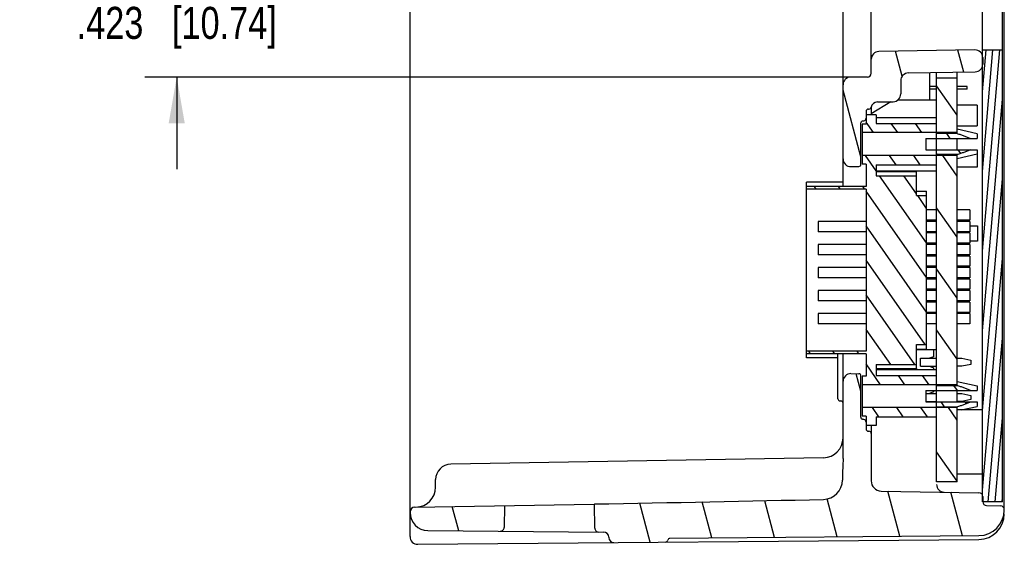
# Model space of a CAD drawing. Header units: inches. Extents: x 0 to 34, y 0 to 22.
# Tile 65 of 68: x 27.3 to 31.2, y 14.1 to 16.2. Entities that reach past the tile are written whole.
import ezdxf

# ---------------------------------------------------------------- set-up
doc = ezdxf.new("R2010")
doc.units = ezdxf.units.IN
doc.header["$LTSCALE"] = 1.87
doc.header["$MEASUREMENT"] = 0
doc.layers.get('0').update_dxf_attribs({"linetype": 'CONTINUOUS'})
for name, color, linetype in [('02___PRT_ALL_AXES', 7, 'CONTINUOUS'), ('03___PRT_ALL_CURVES', 7, 'CONTINUOUS'), ('DIMENSIONS', 7, 'CONTINUOUS')]:
    doc.layers.add(name, color=color, linetype=linetype)
doc.styles.get("Standard").update_dxf_attribs({"font": 'txt', "width": 0.8})
doc.dimstyles.new('DIMSTYLE_1', dxfattribs={"dimtxt": 0.125, "dimasz": 0.18, "dimexe": 0.18, "dimexo": 0.0625, "dimgap": 0.09, "dimtad": 0, "dimtih": 1, "dimtoh": 1, "dimzin": 4, "dimdsep": 46, "dimtxsty": 'STANDARD', "dimblk": '_FILLED', "dimblk1": '_FILLED', "dimblk2": '_FILLED', "dimcen": 0.09, "dimadec": 0, "dimazin": 0, "dimtp": 0.01, "dimtm": 0.01, "dimtfac": 1, "dimtofl": 0, "dimtmove": 0, "dimatfit": 3, "dimldrblk": '_FILLED', "dimfxl": 1, "dimtolj": 1, "dimtzin": 4, "dimarcsym": 0})

# ---------------------------------------------------------------- blocks, each defined once
blk = doc.blocks.new('_FILLED')
at = {"color": 0, "linetype": 'BYBLOCK'}
blk.add_solid([(0, 0), (-1, 0.174), (-1, -0.174)], dxfattribs=at)
blk = doc.blocks.new('*D2')
at = {"layer": 'DIMENSIONS', "color": 2, "linetype": 'CONTINUOUS'}
for p, q in [((27.9283, 16.3582), (27.9283, 16.7182)), ((30.5597, 16.3582), (27.8033, 16.3582)), ((30.5597, 15.9352), (27.8033, 15.9352)), ((27.9283, 15.9352), (27.9283, 15.5752))]:
    blk.add_line(p, q, dxfattribs=at)
at = {"layer": 'DIMENSIONS', "color": 2, "linetype": 'CONTINUOUS', "xscale": 0.18, "yscale": 0.18, "zscale": 0.18}
for p, rotation in [((27.9283, 16.3582), 270), ((27.9283, 15.9352), 90)]:
    blk.add_blockref('_FILLED', p, dxfattribs=dict(at, rotation=rotation))
at = {"layer": 'DIMENSIONS', "color": 2, "linetype": 'CONTINUOUS', "insert": (27.9283, 16.2092), "char_height": 0.125, "width": 1.225, "attachment_point": 2, "line_spacing_factor": 0.9}
blk.add_mtext('.423{\\Ftxt.shx;\\W1.000000;\\H0.125000; }[10.74]', dxfattribs=at)

msp = doc.modelspace()

# ---------------------------------------------------------------- hatches: boundary and pattern name
at = {"linetype": 'CONTINUOUS'}
h = msp.add_hatch(dxfattribs=at)
h.set_pattern_fill('default__4', color=2, scale=0.236606, angle=285, style=0, pattern_type=0)
h.set_pattern_definition([(285, (0, 0), (0.228544, 0.0612382), [])])
edge = h.paths.add_edge_path()
edge.add_line((31.1562, 17.446), (31.1562, 17.4449))
edge.add_spline(control_points=[(31.1562, 17.4449), (31.1562, 17.4362), (31.1501, 17.4301), (31.1414, 17.4299)], knot_values=[0, 0, 0, 0, 1, 1, 1, 1], weights=[1, 0.808834, 0.808834, 1], degree=3, periodic=0)
edge.add_line((31.0869, 17.429), (31.1414, 17.4299))
edge.add_spline(control_points=[(31.0869, 17.429), (31.0782, 17.4288), (31.0722, 17.4226), (31.0722, 17.414)], knot_values=[0, 0, 0, 0, 1, 1, 1, 1], weights=[1, 0.808834, 0.808834, 1], degree=3, periodic=0)
edge.add_line((31.0722, 17.414), (31.0722, 17.3934))
edge.add_spline(control_points=[(31.0574, 17.3784), (31.0661, 17.3786), (31.0722, 17.3848), (31.0722, 17.3934)], knot_values=[0, 0, 0, 0, 1, 1, 1, 1], weights=[1, 0.808834, 0.808834, 1], degree=3, periodic=0)
edge.add_line((30.6759, 17.3718), (31.0574, 17.3784))
edge.add_spline(control_points=[(30.6372, 17.3324), (30.6372, 17.3552), (30.6531, 17.3714), (30.6759, 17.3718)], knot_values=[0, 0, 0, 0, 1, 1, 1, 1], weights=[1, 0.808834, 0.808834, 1], degree=3, periodic=0)
edge.add_line((30.6372, 17.3324), (30.6372, 16.4803))
edge.add_spline(control_points=[(30.6372, 16.4803), (30.6372, 16.4659), (30.6473, 16.4556), (30.6617, 16.4553)], knot_values=[0, 0, 0, 0, 1, 1, 1, 1], weights=[1, 0.808834, 0.808834, 1], degree=3, periodic=0)
edge.add_line((30.6617, 16.4553), (30.7227, 16.4543))
edge.add_spline(control_points=[(30.7522, 16.4243), (30.7522, 16.4416), (30.74, 16.454), (30.7227, 16.4543)], knot_values=[0, 0, 0, 0, 1, 1, 1, 1], weights=[1, 0.808834, 0.808834, 1], degree=3, periodic=0)
edge.add_line((30.7522, 16.4243), (30.7522, 16.3722))
edge.add_spline(control_points=[(30.7816, 16.3422), (30.7643, 16.3425), (30.7522, 16.3549), (30.7522, 16.3722)], knot_values=[0, 0, 0, 0, 1, 1, 1, 1], weights=[1, 0.808834, 0.808834, 1], degree=3, periodic=0)
edge.add_line((30.7816, 16.3422), (31.0427, 16.3377))
edge.add_spline(control_points=[(31.0427, 16.3377), (31.06, 16.3374), (31.0722, 16.325), (31.0722, 16.3077)], knot_values=[0, 0, 0, 0, 1, 1, 1, 1], weights=[1, 0.808834, 0.808834, 1], degree=3, periodic=0)
edge.add_line((31.0722, 16.3077), (31.0722, 16.2822))
edge.add_spline(control_points=[(31.0416, 16.2522), (31.0595, 16.2519), (31.0722, 16.2644), (31.0722, 16.2822)], knot_values=[0, 0, 0, 0, 1, 1, 1, 1], weights=[1, 0.800606, 0.800606, 1], degree=3, periodic=0)
edge.add_line((31.0416, 16.2522), (30.6666, 16.2587))
edge.add_spline(control_points=[(30.6372, 16.2887), (30.6372, 16.2714), (30.6493, 16.259), (30.6666, 16.2587)], knot_values=[0, 0, 0, 0, 1, 1, 1, 1], weights=[1, 0.808834, 0.808834, 1], degree=3, periodic=0)
edge.add_line((30.6372, 16.2887), (30.6372, 16.3432))
edge.add_spline(control_points=[(30.6222, 16.3582), (30.631, 16.3582), (30.6372, 16.3519), (30.6372, 16.3432)], knot_values=[0, 0, 0, 0, 1, 1, 1, 1], weights=[1, 0.804738, 0.804738, 1], degree=3, periodic=0)
edge.add_line((30.6222, 16.3582), (30.5572, 16.3582))
edge.add_spline(control_points=[(30.5272, 16.3882), (30.5272, 16.3706), (30.5396, 16.3582), (30.5572, 16.3582)], knot_values=[0, 0, 0, 0, 1, 1, 1, 1], weights=[1, 0.804738, 0.804738, 1], degree=3, periodic=0)
edge.add_line((30.5272, 16.3882), (30.5272, 17.329))
edge.add_spline(control_points=[(30.5272, 17.329), (30.5272, 17.3741), (30.4956, 17.4062), (30.4505, 17.407)], knot_values=[0, 0, 0, 0, 1, 1, 1, 1], weights=[1, 0.808834, 0.808834, 1], degree=3, periodic=0)
edge.add_line((30.4505, 17.407), (29.5573, 17.4226))
edge.add_line((29.5573, 17.4226), (29.559, 17.5171))
edge.add_spline(control_points=[(29.574, 17.5318), (29.5724, 17.5318), (29.5694, 17.5313), (29.5651, 17.5291), (29.5618, 17.5259), (29.5596, 17.5216), (29.559, 17.5187), (29.559, 17.5171)], knot_values=[0, 0, 0, 0, 0.2, 0.4, 0.6, 0.8, 1, 1, 1, 1], degree=3, periodic=0)
edge.add_line((29.5937, 17.532), (29.574, 17.5318))
edge.add_spline(control_points=[(29.6135, 17.5516), (29.6133, 17.5402), (29.6052, 17.5321), (29.5937, 17.532)], knot_values=[0, 0, 0, 0, 1, 1, 1, 1], weights=[1, 0.810868, 0.810868, 1], degree=3, periodic=0)
edge.add_line((29.6135, 17.5516), (29.6135, 17.5536))
edge.add_spline(control_points=[(29.6135, 17.5536), (29.6137, 17.5652), (29.6221, 17.5733), (29.6337, 17.5732)], knot_values=[0, 0, 0, 0, 1, 1, 1, 1], weights=[1, 0.80679, 0.80679, 1], degree=3, periodic=0)
edge.add_line((29.8336, 17.5715), (29.6337, 17.5732))
edge.add_spline(control_points=[(29.8433, 17.5636), (29.8431, 17.5648), (29.8422, 17.5668), (29.84, 17.5694), (29.837, 17.5711), (29.8348, 17.5715), (29.8336, 17.5715)], knot_values=[0, 0, 0, 0, 0.25, 0.5, 0.75, 1, 1, 1, 1], degree=3, periodic=0)
edge.add_spline(control_points=[(29.8521, 17.5565), (29.851, 17.5566), (29.8491, 17.5569), (29.8464, 17.5584), (29.8443, 17.5607), (29.8436, 17.5626), (29.8433, 17.5636)], knot_values=[0, 0, 0, 0, 0.25, 0.5, 0.75, 1, 1, 1, 1], degree=3, periodic=0)
edge.add_line((29.8521, 17.5565), (31.057, 17.546))
edge.add_spline(control_points=[(31.1562, 17.446), (31.1562, 17.5042), (31.1152, 17.5455), (31.057, 17.546)], knot_values=[0, 0, 0, 0, 1, 1, 1, 1], weights=[1, 0.80679, 0.80679, 1], degree=3, periodic=0)
edge = h.paths.add_edge_path()
edge.add_line((31.1562, 14.2464), (31.1562, 14.2453))
edge.add_spline(control_points=[(31.1562, 14.2453), (31.1562, 14.1871), (31.1152, 14.1458), (31.057, 14.1453)], knot_values=[0, 0, 0, 0, 1, 1, 1, 1], weights=[1, 0.80679, 0.80679, 1], degree=3, periodic=0)
edge.add_line((29.8521, 14.1348), (31.057, 14.1453))
edge.add_spline(control_points=[(29.8433, 14.1277), (29.8436, 14.1287), (29.8443, 14.1306), (29.8464, 14.1329), (29.8491, 14.1344), (29.851, 14.1348), (29.8521, 14.1348)], knot_values=[0, 0, 0, 0, 0.25, 0.5, 0.75, 1, 1, 1, 1], degree=3, periodic=0)
edge.add_spline(control_points=[(29.8336, 14.1198), (29.8348, 14.1199), (29.837, 14.1203), (29.84, 14.1219), (29.8422, 14.1245), (29.8431, 14.1266), (29.8433, 14.1277)], knot_values=[0, 0, 0, 0, 0.25, 0.5, 0.75, 1, 1, 1, 1], degree=3, periodic=0)
edge.add_line((29.8336, 14.1198), (29.6337, 14.1181))
edge.add_spline(control_points=[(29.6135, 14.1378), (29.6137, 14.1261), (29.6221, 14.118), (29.6337, 14.1181)], knot_values=[0, 0, 0, 0, 1, 1, 1, 1], weights=[1, 0.80679, 0.80679, 1], degree=3, periodic=0)
edge.add_line((29.6135, 14.1397), (29.6135, 14.1378))
edge.add_spline(control_points=[(29.6135, 14.1397), (29.6133, 14.1512), (29.6052, 14.1592), (29.5937, 14.1593)], knot_values=[0, 0, 0, 0, 1, 1, 1, 1], weights=[1, 0.810868, 0.810868, 1], degree=3, periodic=0)
edge.add_line((29.5937, 14.1593), (29.574, 14.1595))
edge.add_spline(control_points=[(29.559, 14.1742), (29.559, 14.1727), (29.5596, 14.1697), (29.5618, 14.1655), (29.5651, 14.1622), (29.5694, 14.16), (29.5724, 14.1595), (29.574, 14.1595)], knot_values=[0, 0, 0, 0, 0.2, 0.4, 0.6, 0.8, 1, 1, 1, 1], degree=3, periodic=0)
edge.add_line((29.559, 14.1742), (29.5573, 14.2688))
edge.add_spline(control_points=[(29.5573, 14.2688), (29.6586, 14.2706), (29.8598, 14.2744), (30.1583, 14.2804), (30.3538, 14.2846), (30.4508, 14.2867)], knot_values=[0, 0, 0, 0, 0.333333, 0.666667, 1, 1, 1, 1], degree=3, periodic=0)
edge.add_spline(control_points=[(30.5248, 14.3623), (30.5248, 14.3188), (30.4943, 14.2876), (30.4508, 14.2867)], knot_values=[0, 0, 0, 0, 1, 1, 1, 1], weights=[1, 0.809864, 0.809864, 1], degree=3, periodic=0)
edge.add_line((30.5248, 14.3713), (30.5248, 14.3623))
edge.add_spline(control_points=[(30.5272, 14.4461), (30.5272, 14.4401), (30.5268, 14.4279), (30.5259, 14.409), (30.525, 14.3898), (30.5248, 14.3775), (30.5248, 14.3713)], knot_values=[0, 0, 0, 0, 0.25, 0.5, 0.75, 1, 1, 1, 1], degree=3, periodic=0)
edge.add_line((30.5272, 14.4461), (30.5272, 14.7476))
edge.add_spline(control_points=[(30.5272, 14.7476), (30.5272, 14.7655), (30.5399, 14.7779), (30.5577, 14.7776)], knot_values=[0, 0, 0, 0, 1, 1, 1, 1], weights=[1, 0.800606, 0.800606, 1], degree=3, periodic=0)
edge.add_line((30.5577, 14.7776), (30.5883, 14.7771))
edge.add_spline(control_points=[(30.5972, 14.7681), (30.5972, 14.7733), (30.5935, 14.777), (30.5883, 14.7771)], knot_values=[0, 0, 0, 0, 1, 1, 1, 1], weights=[1, 0.808834, 0.808834, 1], degree=3, periodic=0)
edge.add_line((30.5972, 14.6085), (30.5972, 14.7681))
edge.add_spline(control_points=[(30.606, 14.5986), (30.6049, 14.5986), (30.6027, 14.5991), (30.5997, 14.6012), (30.5977, 14.6046), (30.5972, 14.6071), (30.5972, 14.6085)], knot_values=[0, 0, 0, 0, 0.25, 0.5, 0.75, 1, 1, 1, 1], degree=3, periodic=0)
edge.add_line((30.6083, 14.5986), (30.606, 14.5986))
edge.add_spline(control_points=[(30.6172, 14.5888), (30.6172, 14.5902), (30.6167, 14.5927), (30.6146, 14.5959), (30.6117, 14.598), (30.6095, 14.5985), (30.6083, 14.5986)], knot_values=[0, 0, 0, 0, 0.25, 0.5, 0.75, 1, 1, 1, 1], degree=3, periodic=0)
edge.add_line((30.6172, 14.5888), (30.6172, 14.5619))
edge.add_spline(control_points=[(30.6172, 14.5619), (30.6172, 14.5567), (30.6208, 14.5529), (30.626, 14.5529)], knot_values=[0, 0, 0, 0, 1, 1, 1, 1], weights=[1, 0.808834, 0.808834, 1], degree=3, periodic=0)
edge.add_line((30.626, 14.5529), (30.6283, 14.5528))
edge.add_spline(control_points=[(30.6372, 14.5438), (30.6372, 14.549), (30.6335, 14.5527), (30.6283, 14.5528)], knot_values=[0, 0, 0, 0, 1, 1, 1, 1], weights=[1, 0.808834, 0.808834, 1], degree=3, periodic=0)
edge.add_line((30.6372, 14.5438), (30.6372, 14.3589))
edge.add_spline(control_points=[(30.6372, 14.3589), (30.6372, 14.3362), (30.6531, 14.3199), (30.6759, 14.3195)], knot_values=[0, 0, 0, 0, 1, 1, 1, 1], weights=[1, 0.808834, 0.808834, 1], degree=3, periodic=0)
edge.add_line((30.6759, 14.3195), (31.0574, 14.3129))
edge.add_spline(control_points=[(31.0574, 14.3129), (31.0661, 14.3127), (31.0722, 14.3066), (31.0722, 14.2979)], knot_values=[0, 0, 0, 0, 1, 1, 1, 1], weights=[1, 0.808834, 0.808834, 1], degree=3, periodic=0)
edge.add_line((31.0722, 14.2979), (31.0722, 14.2774))
edge.add_spline(control_points=[(31.0869, 14.2624), (31.0782, 14.2625), (31.0722, 14.2687), (31.0722, 14.2774)], knot_values=[0, 0, 0, 0, 1, 1, 1, 1], weights=[1, 0.808834, 0.808834, 1], degree=3, periodic=0)
edge.add_line((31.0869, 14.2624), (31.1414, 14.2614))
edge.add_spline(control_points=[(31.1562, 14.2464), (31.1562, 14.2551), (31.1501, 14.2613), (31.1414, 14.2614)], knot_values=[0, 0, 0, 0, 1, 1, 1, 1], weights=[1, 0.808834, 0.808834, 1], degree=3, periodic=0)
edge = h.paths.add_edge_path()
edge.add_line((30.5272, 15.6157), (30.5272, 15.9052))
edge.add_spline(control_points=[(30.5272, 15.9052), (30.5272, 15.9227), (30.5396, 15.9352), (30.5572, 15.9352)], knot_values=[0, 0, 0, 0, 1, 1, 1, 1], weights=[1, 0.804738, 0.804738, 1], degree=3, periodic=0)
edge.add_line((30.6222, 15.9352), (30.5572, 15.9352))
edge.add_spline(control_points=[(30.6222, 15.9352), (30.631, 15.9352), (30.6372, 15.9414), (30.6372, 15.9502)], knot_values=[0, 0, 0, 0, 1, 1, 1, 1], weights=[1, 0.804738, 0.804738, 1], degree=3, periodic=0)
edge.add_line((30.6372, 15.9502), (30.6372, 16.0046))
edge.add_spline(control_points=[(30.6372, 16.0046), (30.6372, 16.0219), (30.6493, 16.0343), (30.6666, 16.0346)], knot_values=[0, 0, 0, 0, 1, 1, 1, 1], weights=[1, 0.808834, 0.808834, 1], degree=3, periodic=0)
edge.add_line((31.0416, 16.0411), (30.6666, 16.0346))
edge.add_spline(control_points=[(31.0416, 16.0411), (31.0595, 16.0414), (31.0722, 16.029), (31.0722, 16.0111)], knot_values=[0, 0, 0, 0, 1, 1, 1, 1], weights=[1, 0.800606, 0.800606, 1], degree=3, periodic=0)
edge.add_line((31.0722, 16.0111), (31.0722, 15.9856))
edge.add_spline(control_points=[(31.0427, 15.9556), (31.06, 15.9559), (31.0722, 15.9683), (31.0722, 15.9856)], knot_values=[0, 0, 0, 0, 1, 1, 1, 1], weights=[1, 0.808834, 0.808834, 1], degree=3, periodic=0)
edge.add_line((30.7816, 15.9511), (31.0427, 15.9556))
edge.add_spline(control_points=[(30.7816, 15.9511), (30.7643, 15.9508), (30.7522, 15.9384), (30.7522, 15.9211)], knot_values=[0, 0, 0, 0, 1, 1, 1, 1], weights=[1, 0.808834, 0.808834, 1], degree=3, periodic=0)
edge.add_line((30.7522, 15.9211), (30.7522, 15.8691))
edge.add_spline(control_points=[(30.7522, 15.8691), (30.7522, 15.8517), (30.74, 15.8394), (30.7227, 15.8391)], knot_values=[0, 0, 0, 0, 1, 1, 1, 1], weights=[1, 0.808834, 0.808834, 1], degree=3, periodic=0)
edge.add_line((30.6611, 15.838), (30.7227, 15.8391))
edge.add_spline(control_points=[(30.637, 15.8178), (30.6394, 15.8299), (30.6488, 15.8378), (30.6611, 15.838)], knot_values=[0, 0, 0, 0, 1, 1, 1, 1], weights=[1, 0.851686, 0.851686, 1], degree=3, periodic=0)
edge.add_spline(control_points=[(30.637, 15.8178), (30.6362, 15.8134), (30.6328, 15.8106), (30.6283, 15.8105)], knot_values=[0, 0, 0, 0, 1, 1, 1, 1], weights=[1, 0.851686, 0.851686, 1], degree=3, periodic=0)
edge.add_line((30.626, 15.8105), (30.6283, 15.8105))
edge.add_spline(control_points=[(30.6172, 15.8015), (30.6172, 15.8067), (30.6208, 15.8104), (30.626, 15.8105)], knot_values=[0, 0, 0, 0, 1, 1, 1, 1], weights=[1, 0.808834, 0.808834, 1], degree=3, periodic=0)
edge.add_line((30.6172, 15.8015), (30.6172, 15.7745))
edge.add_spline(control_points=[(30.6083, 15.7648), (30.6095, 15.7648), (30.6117, 15.7653), (30.6146, 15.7674), (30.6167, 15.7707), (30.6172, 15.7732), (30.6172, 15.7745)], knot_values=[0, 0, 0, 0, 0.25, 0.5, 0.75, 1, 1, 1, 1], degree=3, periodic=0)
edge.add_line((30.606, 15.7647), (30.6083, 15.7648))
edge.add_spline(control_points=[(30.5972, 15.7548), (30.5972, 15.7562), (30.5977, 15.7588), (30.5997, 15.7621), (30.6027, 15.7642), (30.6049, 15.7647), (30.606, 15.7647)], knot_values=[0, 0, 0, 0, 0.25, 0.5, 0.75, 1, 1, 1, 1], degree=3, periodic=0)
edge.add_line((30.5972, 15.5952), (30.5972, 15.7548))
edge.add_spline(control_points=[(30.5972, 15.5952), (30.5972, 15.59), (30.5935, 15.5863), (30.5883, 15.5862)], knot_values=[0, 0, 0, 0, 1, 1, 1, 1], weights=[1, 0.808834, 0.808834, 1], degree=3, periodic=0)
edge.add_line((30.5577, 15.5857), (30.5883, 15.5862))
edge.add_spline(control_points=[(30.5272, 15.6157), (30.5272, 15.5979), (30.5399, 15.5854), (30.5577, 15.5857)], knot_values=[0, 0, 0, 0, 1, 1, 1, 1], weights=[1, 0.800606, 0.800606, 1], degree=3, periodic=0)
edge = h.paths.add_edge_path()
edge.add_line((28.8382, 14.2353), (28.8382, 14.2375))
edge.add_spline(control_points=[(28.8569, 14.2565), (28.8459, 14.2563), (28.8382, 14.2485), (28.8382, 14.2375)], knot_values=[0, 0, 0, 0, 1, 1, 1, 1], weights=[1, 0.808834, 0.808834, 1], degree=3, periodic=0)
edge.add_line((29.2069, 14.2626), (28.8569, 14.2565))
edge.add_line((29.2069, 14.2626), (29.2054, 14.1776))
edge.add_spline(control_points=[(29.1901, 14.1629), (29.1917, 14.1628), (29.1948, 14.1633), (29.1992, 14.1654), (29.2026, 14.1687), (29.2048, 14.173), (29.2054, 14.176), (29.2054, 14.1776)], knot_values=[0, 0, 0, 0, 0.2, 0.4, 0.6, 0.8, 1, 1, 1, 1], degree=3, periodic=0)
edge.add_line((29.1901, 14.1629), (28.9076, 14.1653))
edge.add_spline(control_points=[(28.8382, 14.2353), (28.8382, 14.1946), (28.8668, 14.1657), (28.9076, 14.1653)], knot_values=[0, 0, 0, 0, 1, 1, 1, 1], weights=[1, 0.80679, 0.80679, 1], degree=3, periodic=0)
edge = h.paths.add_edge_path()
edge.add_line((28.8382, 17.4538), (28.8382, 17.456))
edge.add_spline(control_points=[(28.8382, 17.456), (28.8382, 17.4967), (28.8668, 17.5256), (28.9076, 17.526)], knot_values=[0, 0, 0, 0, 1, 1, 1, 1], weights=[1, 0.80679, 0.80679, 1], degree=3, periodic=0)
edge.add_line((29.1901, 17.5285), (28.9076, 17.526))
edge.add_spline(control_points=[(29.2054, 17.5137), (29.2054, 17.5153), (29.2048, 17.5183), (29.2026, 17.5226), (29.1992, 17.5259), (29.1948, 17.528), (29.1917, 17.5285), (29.1901, 17.5285)], knot_values=[0, 0, 0, 0, 0.2, 0.4, 0.6, 0.8, 1, 1, 1, 1], degree=3, periodic=0)
edge.add_line((29.2054, 17.5137), (29.2069, 17.4287))
edge.add_line((29.2069, 17.4287), (28.8569, 17.4348))
edge.add_spline(control_points=[(28.8569, 17.4348), (28.8459, 17.435), (28.8382, 17.4429), (28.8382, 17.4538)], knot_values=[0, 0, 0, 0, 1, 1, 1, 1], weights=[1, 0.808834, 0.808834, 1], degree=3, periodic=0)
h = msp.add_hatch(dxfattribs=at)
h.set_pattern_fill('default__1', color=2, scale=0.027102, angle=85, style=0, pattern_type=0)
h.set_pattern_definition([(85, (0, 0), (-0.02699898, 0.002362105), [])])
edge = h.paths.add_edge_path()
edge.add_line((31.1496, 14.2767), (31.1496, 16.0417))
edge.add_line((31.1496, 14.2767), (31.0705, 14.2767))
edge.add_line((31.0705, 14.2767), (31.0705, 16.0417))
edge.add_line((31.0705, 16.0417), (31.1496, 16.0417))
edge = h.paths.add_edge_path()
edge.add_line((31.1496, 16.2516), (31.1496, 17.4147))
edge.add_line((31.0705, 16.2516), (31.1496, 16.2516))
edge.add_line((31.0705, 16.2516), (31.0705, 17.4147))
edge.add_line((31.1496, 17.4147), (31.0705, 17.4147))
h = msp.add_hatch(dxfattribs=at)
h.set_pattern_fill('default__3', color=2, scale=0.136611, angle=125, style=0, pattern_type=0)
h.set_pattern_definition([(125, (0, 0), (-0.1119048, -0.0783566), [])])
edge = h.paths.add_edge_path()
edge.add_line((30.9722, 14.3547), (30.9722, 14.6449))
edge.add_line((30.9722, 14.3547), (30.8922, 14.3547))
edge.add_line((30.8922, 14.3547), (30.8922, 14.6449))
edge.add_line((30.9722, 14.6449), (30.8922, 14.6449))
edge = h.paths.add_edge_path()
edge.add_line((30.9722, 14.7344), (30.9722, 15.6289))
edge.add_line((30.9722, 14.7344), (30.8922, 14.7344))
edge.add_line((30.8922, 14.7344), (30.8922, 15.6289))
edge.add_line((30.9722, 15.6289), (30.8922, 15.6289))
edge = h.paths.add_edge_path()
edge.add_line((30.9722, 15.7184), (30.9722, 15.9312))
edge.add_line((30.9722, 15.7184), (30.8922, 15.7184))
edge.add_line((30.8922, 15.7184), (30.8922, 15.9312))
edge.add_line((30.9722, 15.9312), (30.8922, 15.9312))
edge = h.paths.add_edge_path()
edge.add_line((30.9722, 16.3622), (30.9722, 17.3367))
edge.add_line((30.9722, 16.3622), (30.8922, 16.3622))
edge.add_line((30.8922, 16.3622), (30.8922, 17.3367))
edge.add_line((30.9722, 17.3367), (30.8922, 17.3367))
h = msp.add_hatch(dxfattribs=at)
h.set_pattern_fill('default__2', color=2, scale=0.077368, angle=125, style=0, pattern_type=0)
h.set_pattern_definition([(125, (0, 0), (-0.06337632, -0.04437658), [])])
edge = h.paths.add_edge_path()
edge.add_line((30.6562, 15.7882), (30.6562, 15.7545))
edge.add_line((30.6562, 15.7545), (30.8922, 15.7545))
edge.add_line((30.8922, 15.7545), (30.8922, 15.7184))
edge.add_line((30.8922, 15.7184), (30.6022, 15.7184))
edge.add_line((30.6022, 15.7515), (30.6022, 15.7184))
edge.add_line((30.6172, 15.7515), (30.6022, 15.7515))
edge.add_line((30.6172, 15.7882), (30.6172, 15.7515))
edge.add_line((30.6562, 15.7882), (30.6172, 15.7882))
edge = h.paths.add_edge_path()
edge.add_line((30.6562, 15.5928), (30.6562, 15.5501))
edge.add_line((30.6562, 15.5501), (30.8132, 15.5501))
edge.add_line((30.8132, 15.4724), (30.8132, 15.5501))
edge.add_line((30.8132, 15.4724), (30.8532, 15.4724))
edge.add_line((30.8532, 14.8909), (30.8532, 15.4724))
edge.add_line((30.8132, 14.8909), (30.8532, 14.8909))
edge.add_line((30.8132, 14.8132), (30.8132, 14.8909))
edge.add_line((30.6562, 14.8132), (30.8132, 14.8132))
edge.add_line((30.6562, 14.8132), (30.6562, 14.7705))
edge.add_line((30.6562, 14.7705), (30.8922, 14.7705))
edge.add_line((30.8922, 14.7705), (30.8922, 14.7344))
edge.add_line((30.8922, 14.7344), (30.6022, 14.7344))
edge.add_line((30.6022, 14.7675), (30.6022, 14.7344))
edge.add_line((30.6172, 14.7675), (30.6022, 14.7675))
edge.add_line((30.6172, 14.8554), (30.6172, 14.7675))
edge.add_line((30.6172, 14.8554), (30.3852, 14.8554))
edge.add_line((30.3852, 14.8655), (30.3852, 14.8554))
edge.add_line((30.6172, 14.8655), (30.3852, 14.8655))
edge.add_line((30.6172, 15.4978), (30.6172, 14.8655))
edge.add_line((30.6172, 15.4978), (30.3852, 15.4978))
edge.add_line((30.3852, 15.5079), (30.3852, 15.4978))
edge.add_line((30.6172, 15.5079), (30.3852, 15.5079))
edge.add_line((30.6172, 15.5958), (30.6172, 15.5079))
edge.add_line((30.6172, 15.5958), (30.6022, 15.5958))
edge.add_line((30.6022, 15.6289), (30.6022, 15.5958))
edge.add_line((30.8922, 15.6289), (30.6022, 15.6289))
edge.add_line((30.8922, 15.6289), (30.8922, 15.5928))
edge.add_line((30.6562, 15.5928), (30.8922, 15.5928))
edge = h.paths.add_edge_path()
edge.add_line((30.6562, 14.6088), (30.6562, 14.5752))
edge.add_line((30.6562, 14.5752), (30.6172, 14.5752))
edge.add_line((30.6172, 14.6118), (30.6172, 14.5752))
edge.add_line((30.6172, 14.6118), (30.6022, 14.6118))
edge.add_line((30.6022, 14.6449), (30.6022, 14.6118))
edge.add_line((30.8922, 14.6449), (30.6022, 14.6449))
edge.add_line((30.8922, 14.6449), (30.8922, 14.6088))
edge.add_line((30.6562, 14.6088), (30.8922, 14.6088))
edge = h.paths.add_edge_path()
edge.add_line((30.8922, 15.715), (30.8922, 15.6957))
edge.add_line((30.9722, 15.715), (30.8922, 15.715))
edge.add_spline(control_points=[(30.9722, 15.715), (30.9754, 15.7139), (30.9817, 15.7119), (30.9904, 15.709), (30.9985, 15.7062), (31.0059, 15.7035), (31.0127, 15.7008), (31.019, 15.6982), (31.0228, 15.6965), (31.0246, 15.6957)], knot_values=[0, 0, 0, 0, 0.142857, 0.285714, 0.428571, 0.571429, 0.714286, 0.857143, 1, 1, 1, 1], degree=3, periodic=0)
edge.add_line((30.8922, 15.6957), (31.0246, 15.6957))
edge = h.paths.add_edge_path()
edge.add_line((30.8922, 15.6517), (30.8922, 15.6324))
edge.add_line((30.8922, 15.6517), (31.0246, 15.6517))
edge.add_spline(control_points=[(31.0246, 15.6517), (31.0228, 15.6508), (31.019, 15.6491), (31.0127, 15.6465), (31.0059, 15.6438), (30.9985, 15.6411), (30.9904, 15.6383), (30.9817, 15.6354), (30.9754, 15.6334), (30.9722, 15.6324)], knot_values=[0, 0, 0, 0, 0.142857, 0.285714, 0.428571, 0.571429, 0.714286, 0.857143, 1, 1, 1, 1], degree=3, periodic=0)
edge.add_line((30.9722, 15.6324), (30.8922, 15.6324))
edge = h.paths.add_edge_path()
edge.add_spline(control_points=[(30.9722, 14.6484), (30.9754, 14.6494), (30.9817, 14.6514), (30.9904, 14.6543), (30.9985, 14.6571), (31.0059, 14.6598), (31.0127, 14.6625), (31.019, 14.6651), (31.0228, 14.6668), (31.0246, 14.6677)], knot_values=[0, 0, 0, 0, 0.142857, 0.285714, 0.428571, 0.571429, 0.714286, 0.857143, 1, 1, 1, 1], degree=3, periodic=0)
edge.add_line((30.8922, 14.6484), (30.9722, 14.6484))
edge.add_line((30.8922, 14.6484), (30.8922, 14.6677))
edge.add_line((30.8922, 14.6677), (31.0246, 14.6677))
edge = h.paths.add_edge_path()
edge.add_spline(control_points=[(31.0246, 14.7117), (31.0228, 14.7125), (31.019, 14.7142), (31.0127, 14.7168), (31.0059, 14.7195), (30.9985, 14.7222), (30.9904, 14.725), (30.9817, 14.7279), (30.9754, 14.7299), (30.9722, 14.731)], knot_values=[0, 0, 0, 0, 0.142857, 0.285714, 0.428571, 0.571429, 0.714286, 0.857143, 1, 1, 1, 1], degree=3, periodic=0)
edge.add_line((30.8922, 14.7117), (31.0246, 14.7117))
edge.add_line((30.8922, 14.7117), (30.8922, 14.731))
edge.add_line((30.8922, 14.731), (30.9722, 14.731))

# ---------------------------------------------------------------- linework, layer by layer
at = {"color": 7, "linetype": 'CONTINUOUS'}
for p, q in [((28.8382, 14.1414), (28.8382, 17.5499)), ((31.1562, 14.2453), (31.1562, 17.4608)), ((31.0705, 14.2767), (31.0705, 17.4147)), ((31.1496, 14.2767), (31.1496, 17.4147)), ((30.5272, 15.5079), (30.5272, 17.329)), ((30.6372, 15.9502), (30.6372, 16.3432)), ((31.0416, 16.0411), (30.6666, 16.0346)), ((31.0705, 16.0417), (31.1496, 16.0417)), ((31.0722, 16.0111), (31.0722, 15.9856)), ((30.7816, 15.9511), (31.0427, 15.9556)), ((30.8642, 15.9525), (30.8642, 15.8447)), ((30.8922, 14.3547), (30.8922, 15.953)), ((30.9722, 15.715), (30.9722, 15.9544)), ((30.6222, 15.9352), (30.5572, 15.9352)), ((30.7522, 15.9211), (30.7522, 15.8691)), ((30.9722, 15.9312), (30.8922, 15.9312)), ((30.8922, 15.8985), (30.8642, 15.8985)), ((30.8922, 15.8886), (30.8642, 15.8886)), ((31.0107, 15.8985), (30.9722, 15.8985)), ((31.0107, 15.8886), (30.9722, 15.8886)), ((31.0107, 15.8886), (31.0107, 15.8985)), ((30.713, 15.8389), (30.6372, 15.7911)), ((30.6611, 15.838), (30.7227, 15.8391)), ((30.8922, 15.8447), (30.7393, 15.8447)), ((31.0504, 15.8251), (30.9722, 15.8251)), ((31.0504, 15.8251), (31.0504, 15.7447)), ((30.6172, 15.8015), (30.6172, 15.7515)), ((30.6562, 15.7882), (30.6172, 15.7882)), ((30.626, 15.8105), (30.6283, 15.8105)), ((30.6372, 15.8182), (30.6372, 15.7882)), ((30.6562, 15.7882), (30.6562, 15.7545)), ((30.5972, 15.5952), (30.5972, 15.7548)), ((30.6022, 15.7515), (30.6022, 15.5958)), ((30.6172, 15.7515), (30.6022, 15.7515)), ((30.606, 15.7647), (30.6083, 15.7648)), ((30.6562, 15.7776), (30.8922, 15.7776)), ((30.6562, 15.7545), (30.8922, 15.7545)), ((30.9722, 15.7184), (30.6022, 15.7184)), ((30.9722, 15.715), (30.8922, 15.715)), ((30.9722, 15.7447), (31.0504, 15.7447)), ((31.0497, 15.7137), (30.9722, 15.7312)), ((31.0497, 15.7137), (31.0497, 15.6957)), ((30.8497, 15.6957), (30.8497, 15.6517)), ((30.8497, 15.6957), (31.0497, 15.6957)), ((30.9722, 15.6517), (30.9722, 15.6957)), ((30.8497, 15.6517), (31.0497, 15.6517)), ((30.9722, 15.6324), (30.8922, 15.6324)), ((31.0497, 15.6337), (30.9722, 15.6162)), ((30.9722, 14.731), (30.9722, 15.6324)), ((31.0497, 15.6517), (31.0497, 15.6337)), ((31.0522, 15.6447), (31.0497, 15.6447)), ((31.0522, 15.5847), (31.0522, 15.6447)), ((30.9722, 15.6289), (30.6022, 15.6289)), ((30.6172, 15.5958), (30.6022, 15.5958)), ((30.6172, 15.5958), (30.6172, 15.5079)), ((30.6562, 15.5928), (30.6562, 15.5501)), ((30.6562, 15.5928), (30.8922, 15.5928)), ((30.5577, 15.5857), (30.5883, 15.5862)), ((30.6562, 15.5697), (30.8922, 15.5697)), ((30.6562, 15.5662), (30.8132, 15.5662)), ((30.8132, 15.4724), (30.8132, 15.5662)), ((30.9722, 15.5847), (31.0522, 15.5847)), ((30.3852, 14.8387), (30.3852, 15.5247)), ((30.5272, 15.5247), (30.3852, 15.5247)), ((30.6562, 15.5501), (30.8132, 15.5501)), ((30.6172, 15.5079), (30.3852, 15.5079)), ((30.6172, 15.4978), (30.3852, 15.4978)), ((30.6172, 15.4978), (30.6172, 14.8655)), ((30.8132, 15.4897), (30.8532, 15.4897)), ((30.8532, 14.8737), (30.8532, 15.4897)), ((30.8132, 15.4724), (30.8532, 15.4724)), ((30.8922, 15.4167), (30.8532, 15.4167)), ((31.0222, 15.4167), (30.9722, 15.4167)), ((31.0222, 15.4167), (31.0222, 15.3767)), ((30.4302, 15.3717), (30.4302, 15.3317)), ((30.6172, 15.3717), (30.4302, 15.3717)), ((30.8922, 15.3767), (30.8532, 15.3767)), ((30.8922, 15.3717), (30.8532, 15.3717)), ((31.0222, 15.3767), (30.9722, 15.3767)), ((31.0222, 15.3717), (30.9722, 15.3717)), ((31.0222, 15.3717), (31.0222, 15.3317)), ((30.6172, 15.3317), (30.4302, 15.3317)), ((30.8922, 15.3317), (30.8532, 15.3317)), ((30.8922, 15.3267), (30.8532, 15.3267)), ((31.0222, 15.3317), (30.9722, 15.3317)), ((31.0222, 15.3267), (30.9722, 15.3267)), ((31.0222, 15.3547), (31.0522, 15.3547)), ((31.0222, 15.3267), (31.0222, 15.2867)), ((31.0522, 15.3547), (31.0522, 15.2947)), ((30.8922, 15.2867), (30.8532, 15.2867)), ((31.0222, 15.2867), (30.9722, 15.2867)), ((31.0522, 15.2947), (31.0222, 15.2947)), ((30.4302, 15.2817), (30.4302, 15.2417)), ((30.6172, 15.2817), (30.4302, 15.2817)), ((30.8922, 15.2817), (30.8532, 15.2817)), ((31.0222, 15.2817), (30.9722, 15.2817)), ((31.0222, 15.2817), (31.0222, 15.2417)), ((30.6172, 15.2417), (30.4302, 15.2417)), ((30.8922, 15.2417), (30.8532, 15.2417)), ((30.8922, 15.2367), (30.8532, 15.2367)), ((31.0222, 15.2417), (30.9722, 15.2417)), ((31.0222, 15.2367), (30.9722, 15.2367)), ((31.0222, 15.2367), (31.0222, 15.1967)), ((30.4302, 15.1917), (30.4302, 15.1517)), ((30.6172, 15.1917), (30.4302, 15.1917)), ((30.8922, 15.1967), (30.8532, 15.1967)), ((30.8922, 15.1917), (30.8532, 15.1917)), ((31.0222, 15.1967), (30.9722, 15.1967)), ((31.0222, 15.1917), (30.9722, 15.1917)), ((31.0222, 15.1917), (31.0222, 15.1517)), ((30.6172, 15.1517), (30.4302, 15.1517)), ((30.8922, 15.1517), (30.8532, 15.1517)), ((30.8922, 15.1467), (30.8532, 15.1467)), ((31.0222, 15.1517), (30.9722, 15.1517)), ((31.0222, 15.1467), (30.9722, 15.1467)), ((31.0222, 15.1467), (31.0222, 15.1067)), ((30.4302, 15.1017), (30.4302, 15.0617)), ((30.6172, 15.1017), (30.4302, 15.1017)), ((30.8922, 15.1067), (30.8532, 15.1067)), ((30.8922, 15.1017), (30.8532, 15.1017)), ((31.0222, 15.1067), (30.9722, 15.1067)), ((31.0222, 15.1017), (30.9722, 15.1017)), ((31.0222, 15.1017), (31.0222, 15.0617)), ((30.6172, 15.0617), (30.4302, 15.0617)), ((30.8922, 15.0617), (30.8532, 15.0617)), ((30.8922, 15.0567), (30.8532, 15.0567)), ((31.0222, 15.0617), (30.9722, 15.0617)), ((31.0222, 15.0567), (30.9722, 15.0567)), ((31.0222, 15.0567), (31.0222, 15.0167)), ((30.8922, 15.0167), (30.8532, 15.0167)), ((31.0222, 15.0167), (30.9722, 15.0167)), ((30.4302, 15.0117), (30.4302, 14.9717)), ((30.6172, 15.0117), (30.4302, 15.0117)), ((30.8922, 15.0117), (30.8532, 15.0117)), ((31.0222, 15.0117), (30.9722, 15.0117)), ((31.0222, 15.0117), (31.0222, 14.9717)), ((30.6172, 14.9717), (30.4302, 14.9717)), ((30.8922, 14.9717), (30.8532, 14.9717)), ((31.0222, 14.9717), (30.9722, 14.9717)), ((30.6172, 14.8655), (30.3852, 14.8655)), ((30.8132, 14.8909), (30.8532, 14.8909)), ((30.8132, 14.7972), (30.8132, 14.8909)), ((30.8132, 14.8737), (30.8532, 14.8737)), ((30.8132, 14.8713), (30.8922, 14.8713)), ((30.8804, 14.8713), (30.8804, 14.8438)), ((30.6172, 14.8554), (30.3852, 14.8554)), ((30.5072, 14.8387), (30.3852, 14.8387)), ((30.5072, 14.6799), (30.5072, 14.8554)), ((30.5272, 14.4461), (30.5272, 14.8554)), ((30.6172, 14.8554), (30.6172, 14.7675)), ((30.8292, 14.8379), (30.8922, 14.8379)), ((30.8292, 14.8064), (30.8292, 14.8379)), ((30.8804, 14.8438), (30.8641, 14.8379)), ((30.9722, 14.8379), (30.9906, 14.8379)), ((30.9906, 14.8379), (31.026, 14.8303)), ((31.026, 14.8303), (31.026, 14.8139)), ((30.6562, 14.8132), (30.8132, 14.8132)), ((30.6562, 14.8132), (30.6562, 14.7705)), ((30.6562, 14.7972), (30.8132, 14.7972)), ((30.6562, 14.7936), (30.8922, 14.7936)), ((30.7741, 14.7936), (30.7741, 14.7972)), ((30.8056, 14.7936), (30.8056, 14.7972)), ((30.8132, 14.7972), (30.8132, 14.7936)), ((30.8292, 14.8064), (30.8922, 14.8064)), ((30.8641, 14.8064), (30.8804, 14.8005)), ((30.8804, 14.8005), (30.8804, 14.7936)), ((30.9906, 14.8064), (30.9722, 14.8064)), ((31.026, 14.8139), (30.9906, 14.8064)), ((30.5577, 14.7776), (30.5883, 14.7771)), ((30.5972, 14.6085), (30.5972, 14.7681)), ((30.6172, 14.7675), (30.6022, 14.7675)), ((30.6022, 14.7675), (30.6022, 14.6118)), ((30.6562, 14.7705), (30.8922, 14.7705)), ((30.9722, 14.7472), (31.0497, 14.7297)), ((30.9722, 14.7344), (30.6022, 14.7344)), ((30.8497, 14.7117), (31.0497, 14.7117)), ((30.8497, 14.7117), (30.8497, 14.6677)), ((30.8804, 14.7117), (30.8804, 14.706)), ((30.8922, 14.731), (30.9722, 14.731)), ((30.9722, 14.6677), (30.9722, 14.7117)), ((31.0497, 14.7297), (31.0497, 14.7117)), ((30.5183, 14.6708), (30.516, 14.6709)), ((30.8497, 14.7001), (30.8922, 14.7001)), ((30.8804, 14.706), (30.8641, 14.7001)), ((30.9722, 14.7001), (30.9906, 14.7001)), ((30.9906, 14.7001), (31.026, 14.6925)), ((31.026, 14.6761), (30.9906, 14.6686)), ((31.026, 14.6925), (31.026, 14.6761)), ((30.9722, 14.6449), (30.6022, 14.6449)), ((30.8497, 14.6686), (30.8922, 14.6686)), ((30.8497, 14.6677), (31.0497, 14.6677)), ((30.8641, 14.6686), (30.8666, 14.6677)), ((30.8922, 14.6484), (30.9722, 14.6484)), ((30.9906, 14.6686), (30.9722, 14.6686)), ((30.9722, 14.3547), (30.9722, 14.6484)), ((30.9877, 14.6357), (31.0497, 14.6497)), ((31.0497, 14.6677), (31.0497, 14.6497)), ((30.6172, 14.6118), (30.6022, 14.6118)), ((30.6083, 14.5986), (30.606, 14.5986)), ((30.6172, 14.6118), (30.6172, 14.5619)), ((30.6562, 14.6088), (30.8922, 14.6088)), ((30.6562, 14.6088), (30.6562, 14.5752)), ((30.6562, 14.5752), (30.6172, 14.5752)), ((30.6372, 14.5752), (30.6372, 14.3589)), ((30.626, 14.5529), (30.6283, 14.5528)), ((30.4505, 14.4493), (28.9971, 14.4239)), ((28.9382, 14.3346), (28.9382, 14.3639)), ((30.5248, 14.3713), (30.5248, 14.3623)), ((30.9722, 14.3547), (30.8922, 14.3547)), ((30.6759, 14.3195), (31.0574, 14.3129)), ((31.0722, 14.2979), (31.0722, 14.2774)), ((28.8569, 14.2565), (29.5568, 14.2687)), ((29.2069, 14.2626), (29.2054, 14.1776)), ((29.559, 14.1742), (29.5573, 14.2688)), ((31.1496, 14.2767), (31.0705, 14.2767)), ((31.0869, 14.2624), (31.1414, 14.2614)), ((28.9076, 14.1653), (29.5937, 14.1593)), ((29.6135, 14.1397), (29.6135, 14.1378)), ((29.8521, 14.1348), (31.057, 14.1453)), ((28.8684, 14.1114), (31.057, 14.1305))]:
    msp.add_line(p, q, dxfattribs=at)
for centre, radius, start, end in [((30.6672, 16.0046), 0.03, 91, 180), ((31.0422, 16.0111), 0.03, 0, 91), ((31.0422, 15.9856), 0.03, 271, 360), ((30.6222, 15.9502), 0.015, 270, 360), ((30.7822, 15.9211), 0.03, 91, 180), ((30.5572, 15.9052), 0.03, 90, 180), ((30.7222, 15.8691), 0.03, 271, 360), ((30.6615, 15.813), 0.025, 91, 168.9302), ((30.6262, 15.8015), 0.00902, 91, 180), ((30.6282, 15.8195), 0.00902, 271, 348.9302), ((30.5572, 15.6157), 0.03, 180, 271), ((30.5882, 15.5952), 0.00902, 271, 360), ((30.5572, 14.7476), 0.03, 89, 180), ((30.5882, 14.7681), 0.00902, 0, 89), ((30.5162, 14.6799), 0.009, 179.9999, 269), ((30.5182, 14.6618), 0.009, 0.0001, 89), ((30.6262, 14.5619), 0.00902, 180, 269), ((30.4492, 14.5273), 0.078, 271, 360), ((30.6282, 14.5438), 0.00902, 0, 89), ((28.9982, 14.3639), 0.06, 91, 179.9998), ((28.8602, 14.3346), 0.078, 270.9992, 360), ((30.4492, 14.3623), 0.0756, 271.2529, 360), ((30.6765, 14.3589), 0.0394, 180, 269), ((30.9222, 14.3452), 0.03, 180, 269), ((31.0572, 14.2979), 0.015, 0, 89), ((28.8572, 14.2375), 0.019, 91, 180), ((31.0872, 14.2774), 0.015, 180, 269), ((31.1412, 14.2464), 0.015, 0, 89), ((28.9082, 14.2353), 0.07, 180, 269.5), ((31.0562, 14.2453), 0.1, 270.5, 360), ((31.0562, 14.2305), 0.1, 270.5, 360), ((28.8682, 14.1414), 0.03, 180, 270.5), ((29.5935, 14.1393), 0.02, 1, 89.5), ((29.6335, 14.1381), 0.02, 181, 270.5), ((29.8522, 14.1257), 0.00903, 90.4525, 167.5145), ((29.8336, 14.1299), 0.01, 270.4526, 347.5145)]:
    msp.add_arc(centre, radius, start, end, dxfattribs=at)
msp.add_ellipse((29.3536, 14.3432), major_axis=(4.4693, 0.078), ratio=0.01745, start_param=-1.525488, end_param=-1.323051, dxfattribs=at)
for points, knots in [([(30.5972, 15.7548), (30.5972, 15.7572), (30.5985, 15.761), (30.6023, 15.7641), (30.6048, 15.7647), (30.606, 15.7647)], [0, 0, 0, 0, 0.496522, 0.748324, 1, 1, 1, 1]), ([(30.6083, 15.7648), (30.6107, 15.7648), (30.6155, 15.7672), (30.6172, 15.7721), (30.6172, 15.7745)], [0, 0, 0, 0, 0.498169, 1, 1, 1, 1]), ([(30.9722, 15.715), (30.9766, 15.7136), (30.9855, 15.7107), (30.9965, 15.7069), (31.0053, 15.7037), (31.0118, 15.7012), (31.0183, 15.6985), (31.0225, 15.6966), (31.0246, 15.6957)], [0, 0, 0, 0, 0.25, 0.499998, 0.624999, 0.75, 0.875, 1, 1, 1, 1]), ([(31.0246, 15.6517), (31.0225, 15.6507), (31.0183, 15.6488), (31.0118, 15.6461), (31.0053, 15.6436), (30.9965, 15.6404), (30.9855, 15.6366), (30.9766, 15.6338), (30.9722, 15.6324)], [0, 0, 0, 0, 0.125, 0.25, 0.375001, 0.500002, 0.75, 1, 1, 1, 1]), ([(31.0246, 14.7117), (31.0225, 14.7126), (31.0183, 14.7145), (31.0118, 14.7172), (31.0053, 14.7197), (30.9965, 14.7229), (30.9855, 14.7267), (30.9766, 14.7296), (30.9722, 14.731)], [0, 0, 0, 0, 0.125, 0.25, 0.375001, 0.500002, 0.75, 1, 1, 1, 1]), ([(30.9722, 14.6484), (30.9766, 14.6498), (30.9855, 14.6526), (30.9965, 14.6564), (31.0053, 14.6596), (31.0118, 14.6621), (31.0183, 14.6648), (31.0225, 14.6667), (31.0246, 14.6677)], [0, 0, 0, 0, 0.25, 0.499998, 0.624999, 0.75, 0.875, 1, 1, 1, 1]), ([(30.606, 14.5986), (30.6048, 14.5986), (30.6023, 14.5992), (30.5985, 14.6023), (30.5972, 14.6061), (30.5972, 14.6085)], [0, 0, 0, 0, 0.251676, 0.503478, 1, 1, 1, 1]), ([(30.6172, 14.5888), (30.6172, 14.5912), (30.6155, 14.5961), (30.6107, 14.5985), (30.6083, 14.5986)], [0, 0, 0, 0, 0.501831, 1, 1, 1, 1]), ([(30.5272, 14.4461), (30.5272, 14.4337), (30.5258, 14.4087), (30.5248, 14.3838), (30.5248, 14.3713)], [0, 0, 0, 0, 0.500002, 1, 1, 1, 1]), ([(29.1901, 14.1629), (29.1939, 14.1628), (29.2019, 14.1659), (29.2053, 14.1738), (29.2054, 14.1776)], [0, 0, 0, 0, 0.50024, 1, 1, 1, 1]), ([(29.559, 14.1742), (29.5591, 14.1705), (29.5624, 14.1627), (29.5702, 14.1595), (29.574, 14.1595)], [0, 0, 0, 0, 0.499768, 1, 1, 1, 1])]:
    msp.add_open_spline(points, degree=3, knots=knots, dxfattribs=at)
at = {"layer": '02___PRT_ALL_AXES', "color": 7, "linetype": 'CONTINUOUS'}
for p, q in [((31.0705, 14.6357), (30.9722, 14.6357)), ((31.0705, 14.3857), (30.9722, 14.3857))]:
    msp.add_line(p, q, dxfattribs=at)
at = {"layer": '03___PRT_ALL_CURVES', "color": 40, "linetype": 'CONTINUOUS'}
msp.add_line((30.5272, 15.7595), (30.5272, 15.8457), dxfattribs=at)

# ---------------------------------------------------------------- dimensions: what is measured, and where the dimension line sits
at = {"layer": 'DIMENSIONS', "color": 2, "linetype": 'CONTINUOUS'}
dim = msp.add_linear_dim(base=(27.9283, 15.9352), p1=(30.5597, 16.3582), p2=(30.5597, 15.9352), angle=270, dimstyle='DIMSTYLE_1', dxfattribs=at)
dim.commit()
dim.dimension.update_dxf_attribs({"geometry": '*D2', "text_midpoint": (27.8033, 16.1467), "dimtype": 160})

doc.saveas('drawing.dxf')
